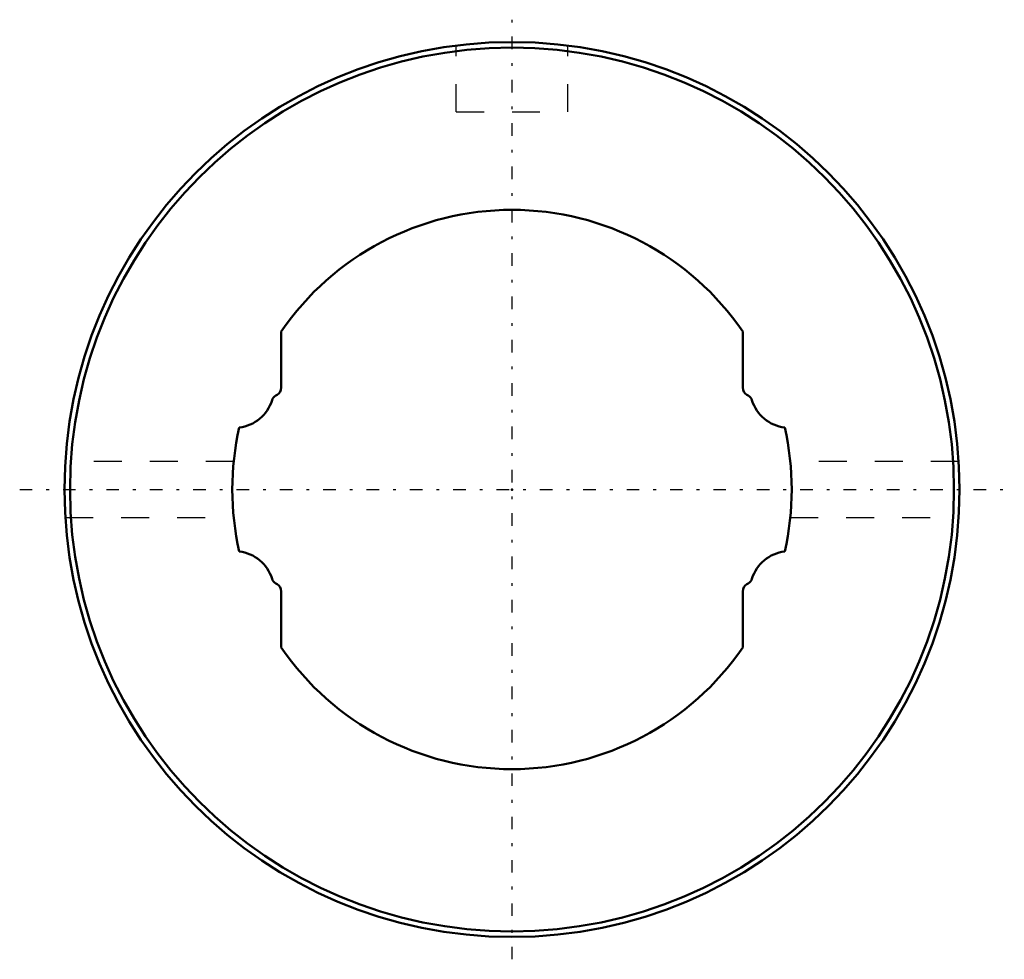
# Model space of a CAD drawing. Header units: millimetres. Extents: x -17.6 to 17.6, y -16.8 to 16.8.
import ezdxf

# ---------------------------------------------------------------- set-up
doc = ezdxf.new("R2010")
doc.units = ezdxf.units.MM
doc.linetypes.add('Center', pattern=[1.5, 0.45, -0.5, 0.05, -0.5])
doc.linetypes.add('Dashed', pattern=[2, 1, -1])
for name, color, linetype, lineweight in [('2d ConnectionPoints', 7, 'Continuous', 50), ('AM_0', 7, 'Continuous', 50), ('AM_7', 7, 'Center', 25), ('AM_9', 6, 'Dashed', 25)]:
    doc.layers.add(name, color=color, linetype=linetype, lineweight=lineweight)

# ---------------------------------------------------------------- blocks, each defined once
blk = doc.blocks.new('1_1LT20X_Cylindar_0_in_LT20X_59L_00__2')
at = {"layer": 'AM_0'}
for p, q in [((-8.25, 5.651), (-8.25, 3.643)), ((8.25, 3.643), (8.25, 5.651)), ((-8.4, 3.383), (-8.442, 3.359)), ((8.442, 3.359), (8.4, 3.383)), ((-8.442, -3.359), (-8.4, -3.383)), ((8.4, -3.383), (8.442, -3.359)), ((-8.25, -3.643), (-8.25, -5.651)), ((8.25, -5.651), (8.25, -3.643))]:
    blk.add_line(p, q, dxfattribs=at)
for radius in [16, 15.8]:
    blk.add_circle((0, 0), radius, dxfattribs=at)
for centre, radius, start, end in [((0, 0), 10, 34.4115, 145.5885), ((-8.55, 3.643), 0.3, 300, 360), ((8.55, 3.643), 0.3, 180, 240), ((-9.914, 3.608), 1.4, 276.6775, 342.5797), ((-8.292, 3.099), 0.3, 120, 162.5797), ((8.292, 3.099), 0.3, 17.4203, 60), ((9.914, 3.608), 1.4, 197.4203, 263.3225), ((0, 0), 10, 167.1863, 192.8137), ((0, 0), 10, 347.1863, 12.8137), ((-9.914, -3.608), 1.4, 17.4203, 83.3225), ((9.914, -3.608), 1.4, 96.6775, 162.5797), ((-8.292, -3.099), 0.3, 197.4203, 240), ((-8.55, -3.643), 0.3, 0, 60), ((8.55, -3.643), 0.3, 120, 180), ((8.292, -3.099), 0.3, 300, 342.5797), ((0, 0), 10, 214.4115, 325.5885)]:
    blk.add_arc(centre, radius, start, end, dxfattribs=at)
at = {"layer": 'AM_7'}
for p, q in [((0, -16.8), (0, 16.8)), ((-17.6, 0), (17.6, 0))]:
    blk.add_line(p, q, dxfattribs=at)
at = {"layer": 'AM_9'}
for p, q in [((-2, 13.5), (-2, 15.875)), ((2, 13.5), (2, 15.875)), ((-2, 13.5), (2, 13.5)), ((-9.95, 1), (-15.969, 1)), ((15.969, 1), (9.95, 1)), ((-15.969, -1), (-9.95, -1)), ((9.95, -1), (15.969, -1))]:
    blk.add_line(p, q, dxfattribs=at)
blk = doc.blocks.new('2_1LT20X_59Shaft_0_in_LT20X_59L_00__2')
at = {"layer": 'AM_0'}
for p, q in [((-8.25, 5.651), (-8.25, 3.643)), ((8.25, 3.643), (8.25, 5.651)), ((-8.4, 3.383), (-8.442, 3.359)), ((8.442, 3.359), (8.4, 3.383)), ((-8.442, -3.359), (-8.4, -3.383)), ((8.4, -3.383), (8.442, -3.359)), ((-8.25, -3.643), (-8.25, -5.651)), ((8.25, -5.651), (8.25, -3.643))]:
    blk.add_line(p, q, dxfattribs=at)
for centre, radius, start, end in [((0, 0), 10, 34.4115, 145.5885), ((-8.55, 3.643), 0.3, 300, 360), ((8.55, 3.643), 0.3, 180, 240), ((-9.914, 3.608), 1.4, 276.6775, 342.5797), ((-8.292, 3.099), 0.3, 120, 162.5797), ((8.292, 3.099), 0.3, 17.4203, 60), ((9.914, 3.608), 1.4, 197.4203, 263.3225), ((0, 0), 10, 167.1863, 192.8137), ((0, 0), 10, 347.1863, 12.8137), ((-9.914, -3.608), 1.4, 17.4203, 83.3225), ((9.914, -3.608), 1.4, 96.6775, 162.5797), ((-8.292, -3.099), 0.3, 197.4203, 240), ((-8.55, -3.643), 0.3, 0, 60), ((8.55, -3.643), 0.3, 120, 180), ((8.292, -3.099), 0.3, 300, 342.5797), ((0, 0), 10, 214.4115, 325.5885)]:
    blk.add_arc(centre, radius, start, end, dxfattribs=at)

msp = doc.modelspace()

# ---------------------------------------------------------------- linework, layer by layer
at = {"layer": '2d ConnectionPoints'}
msp.add_point((0, 0), dxfattribs=at)

# ---------------------------------------------------------------- block references
for name in ['1_1LT20X_Cylindar_0_in_LT20X_59L_00__2', '2_1LT20X_59Shaft_0_in_LT20X_59L_00__2']:
    msp.add_blockref(name, (0, 0))

doc.saveas('drawing.dxf')
